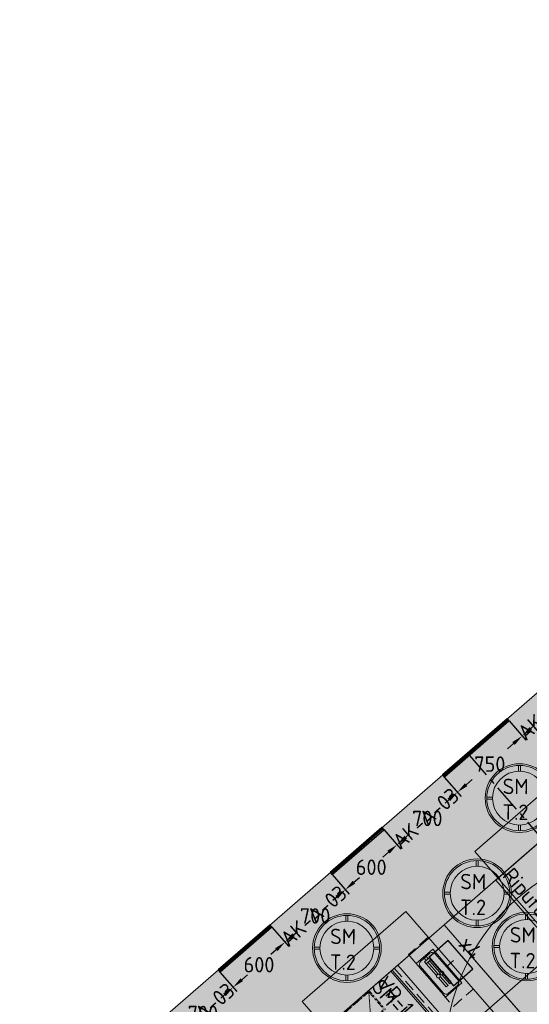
# Model space of a CAD drawing. Header units: millimetres. Extents: x -3074 to 179405, y -22 to 114374.
# Tile 103 of 184: x 138605 to 143062, y 91040 to 99653. Entities that reach past the tile are written whole.
import ezdxf

# ---------------------------------------------------------------- set-up
doc = ezdxf.new("R2010")
doc.units = ezdxf.units.MM
for name, pattern in [('Center', [400, 250, -50, 50, -50]), ('Hidden', [4, 2, -2]), ('Hidden 100.00_ 50.00', [150, 100, -50])]:
    doc.linetypes.add(name, pattern=pattern)
doc.layers.get('0').update_dxf_attribs({"true_color": 0x000000})
for name, color, linetype, true_color in [('_SA-ELEKTER_pistikupesad', 7, 'Continuous', 0x9900cc), ('_SA-SISUSTUS_tekst', 7, 'Continuous', 0x7f4f3f), ('_SA-VALGUSTUS_abi', 7, 'Center', 0xff9f7f), ('_SA-VALGUSTUS_tekst', 240, 'Continuous', 0xff003f), ('Default', 7, 'Continuous', 0x000000)]:
    doc.layers.add(name, color=color, linetype=linetype, true_color=true_color)
for name, color, linetype, lineweight, true_color in [('_SA-LAGI', 7, 'Continuous', 9, 0x5b5b5b), ('_SA-LAGI_eriosade seadmed', 7, 'Continuous', 5, 0x9900cc), ('_SA-LAGI_hatch', 7, 'Continuous', 5, 0x787878), ('_SA-PORAND', 7, 'Continuous', 9, 0x5b5b5b), ('_SA-PORAND_hatch', 254, 'Continuous', 9, 0xbebebe), ('_SA-SANTEHN', 7, 'Continuous', 13, 0x4c5f99), ('_SA-SEIN', 250, 'Continuous', 30, 0x333333), ('_SA-SEIN_dim', 1, 'Continuous', 13, 0xff0000), ('_SA-SISUSTUS_lahtine', 7, 'Continuous', 18, 0x7f4f3f), ('_SA-VALGUSTUS', 20, 'Continuous', 13, 0xff3f00), ('_SA-VALGUSTUS_valgusgrupid', 240, 'Continuous', 9, 0xff003f)]:
    doc.layers.add(name, color=color, linetype=linetype, lineweight=lineweight, true_color=true_color)
doc.styles.add('Arial Regular', font='txt')
doc.styles.add('DIN Pro Light-Light', font='txt')
doc.styles.add('DIN Pro Medium-Medium', font='txt')
doc.dimstyles.new('INP_100_DIM', dxfattribs={"dimtxt": 135, "dimasz": 100, "dimexe": 50, "dimexo": 0.5, "dimgap": 20, "dimtad": 0, "dimtih": 1, "dimtoh": 1, "dimdec": 0, "dimzin": 1, "dimdsep": 46, "dimtxsty": 'DIN Pro Light-Light', "dimcen": 2.5, "dimadec": 1, "dimazin": 1, "dimtfac": 1, "dimtdec": 4, "dimtix": 1, "dimtofl": 0, "dimtmove": 1, "dimatfit": 3, "dimfxl": 1, "dimtolj": 1, "dimtzin": 1, "dimarcsym": 0})
pattern_1 = [(41.009847, (-1e-15, -4e-15), (-32.809436, 37.729841), [50, -50]), (131.009847, (-1e-15, -4e-15), (-37.729841, -32.809436), [50, -50])]

# ---------------------------------------------------------------- blocks, each defined once
blk = doc.blocks.new('_SA pistik(põrand) x4+side')
at = {"color": 0, "linetype": 'ByBlock', "lineweight": -2}
for p, q in [((-22, -0.1), (22, 0.1)), ((0.1, -22), (-0.1, 22))]:
    blk.add_line(p, q, dxfattribs=at)
blk.add_lwpolyline([(-110, -75), (110, -75), (110, 75), (-110, 75)], close=True, dxfattribs=at)
at = {"color": 0, "linetype": 'ByBlock', "lineweight": -2, "attachment_point": 1}
for s, insert, char_height, width, style in [('x4+2S', (-119, 192.6, 0), 0.18, 1.769, 'Arial Regular'), ('x4', (-54.2, 191.9), 93.33, 448.816, 'DIN Pro Medium-Medium')]:
    blk.add_mtext(s, dxfattribs=dict(at, insert=insert, char_height=char_height, width=width, style=style))
blk = doc.blocks.new('SM-L.5')
at = {"color": 0, "linetype": 'Hidden 100.00_ 50.00', "lineweight": -2}
for p, q in [((300, -231.1), (300, 0)), ((-300, 0), (-300, -231.1)), ((-300, -231.1), (300, -231.1))]:
    blk.add_line(p, q, dxfattribs=at)
at = {"color": 0, "lineweight": -2}
blk.add_lwpolyline([(600, 0), (600, -1200), (-600, -1200), (-600, 0)], close=True, dxfattribs=at)
at = {"color": 0, "linetype": 'ByBlock', "lineweight": -2, "insert": (-297.6, -535.4), "char_height": 135, "width": 1463.607, "attachment_point": 1, "style": 'DIN Pro Medium-Medium'}
blk.add_mtext('SM-L.5', dxfattribs=at)
blk = doc.blocks.new('SM-T.2')
at = {"color": 0, "lineweight": -2}
for p, q in [((-8.2, -64.2), (-8.2, -14.2)), ((8.2, -64.2), (8.2, -14.2)), ((-285.8, -291.8), (-235.8, -291.8)), ((-285.8, -308.2), (-235.8, -308.2)), ((235.8, -291.8), (285.8, -291.8)), ((235.8, -308.2), (285.8, -308.2)), ((-8.2, -585.8), (-8.2, -535.8)), ((8.2, -585.8), (8.2, -535.8))]:
    blk.add_line(p, q, dxfattribs=at)
for radius in [300, 285.9, 235.9]:
    blk.add_circle((0, -300), radius, dxfattribs=at)
at = {"color": 0, "linetype": 'ByBlock', "lineweight": -2, "insert": (-146.3, -129.7), "char_height": 135, "width": 767.213, "attachment_point": 1, "rotation": 359.5198, "style": 'DIN Pro Medium-Medium'}
blk.add_mtext('{\\fDIN Pro;SM}\\P{\\fDIN Pro;T.2}\\P', dxfattribs=at)
blk = doc.blocks.new('*D197')
at = {"layer": '_SA-SEIN_dim', "color": 0, "lineweight": -2}
for p, q in [((143413.1, 93979.4), (143561, 93809.2)), ((143452.7, 93781.3), (143419.2, 93752.2)), ((142884.8, 93520.1), (143032.7, 93349.9)), ((143075.4, 93453.3), (143108.9, 93482.5))]:
    blk.add_line(p, q, dxfattribs=at)
at = {"layer": '_SA-SEIN_dim', "color": 0}
for points in [[(143463.7, 93768.7), (143441.8, 93793.9), (143528.2, 93846.9)], [(143064.4, 93465.9), (143086.3, 93440.7), (142999.9, 93387.7)]]:
    blk.add_solid(points, dxfattribs=at)
at = {"layer": 'Defpoints', "color": 0}
for p in [(143412.7, 93979.8), (143528.2, 93846.9), (142884.4, 93520.5)]:
    blk.add_point(p, dxfattribs=at)
at = {"layer": '_SA-SEIN_dim', "color": 0, "insert": (143264.1, 93617.3), "char_height": 135, "attachment_point": 5, "style": 'DIN Pro Light-Light'}
blk.add_mtext('\\A1;700', dxfattribs=at)
blk = doc.blocks.new('*D198')
at = {"layer": '_SA-SEIN_dim', "color": 0, "lineweight": -2}
for p, q in [((142884.8, 93520.1), (143032.7, 93349.9)), ((142924.4, 93322.1), (142872, 93276.5)), ((142318.7, 93028.1), (142466.7, 92857.9)), ((142509.4, 92961.2), (142561.8, 93006.8))]:
    blk.add_line(p, q, dxfattribs=at)
at = {"layer": '_SA-SEIN_dim', "color": 0}
for points in [[(142935.4, 93309.5), (142913.5, 93334.7), (142999.9, 93387.7)], [(142498.4, 92973.8), (142520.3, 92948.7), (142433.9, 92895.6)]]:
    blk.add_solid(points, dxfattribs=at)
at = {"layer": 'Defpoints', "color": 0}
for p in [(142884.4, 93520.5), (142999.9, 93387.7), (142318.4, 93028.5)]:
    blk.add_point(p, dxfattribs=at)
at = {"layer": '_SA-SEIN_dim', "color": 0, "insert": (142716.9, 93141.7), "char_height": 135, "attachment_point": 5, "style": 'DIN Pro Light-Light'}
blk.add_mtext('\\A1;750', dxfattribs=at)
blk = doc.blocks.new('*D199')
at = {"layer": '_SA-SEIN_dim', "color": 0, "lineweight": -2}
for p, q in [((142318.7, 93028.1), (142466.7, 92857.9)), ((142358.4, 92830), (142324.9, 92800.9)), ((141790.4, 92568.9), (141938.4, 92398.7)), ((141981.1, 92502), (142014.6, 92531.2))]:
    blk.add_line(p, q, dxfattribs=at)
at = {"layer": '_SA-SEIN_dim', "color": 0}
for points in [[(142369.3, 92817.5), (142347.5, 92842.6), (142433.9, 92895.6)], [(141970.1, 92514.6), (141992, 92489.4), (141905.6, 92436.4)]]:
    blk.add_solid(points, dxfattribs=at)
at = {"layer": 'Defpoints', "color": 0}
for p in [(142318.4, 93028.5), (142433.9, 92895.6), (141790.1, 92569.2)]:
    blk.add_point(p, dxfattribs=at)
at = {"layer": '_SA-SEIN_dim', "color": 0, "insert": (142169.7, 92666), "char_height": 135, "attachment_point": 5, "style": 'DIN Pro Light-Light'}
blk.add_mtext('\\A1;700', dxfattribs=at)
blk = doc.blocks.new('*D200')
at = {"layer": '_SA-SEIN_dim', "color": 0, "lineweight": -2}
for p, q in [((141790.4, 92568.9), (141938.4, 92398.7)), ((141830.1, 92370.8), (141781.1, 92328.2)), ((141337.6, 92175.2), (141485.6, 92005)), ((141528.2, 92108.4), (141577.2, 92151))]:
    blk.add_line(p, q, dxfattribs=at)
at = {"layer": '_SA-SEIN_dim', "color": 0}
for points in [[(141841, 92358.2), (141819.2, 92383.4), (141905.6, 92436.4)], [(141517.3, 92120.9), (141539.2, 92095.8), (141452.8, 92042.8)]]:
    blk.add_solid(points, dxfattribs=at)
at = {"layer": 'Defpoints', "color": 0}
for p in [(141790.1, 92569.2), (141905.6, 92436.4), (141337.3, 92175.6)]:
    blk.add_point(p, dxfattribs=at)
at = {"layer": '_SA-SEIN_dim', "color": 0, "insert": (141679.2, 92239.6), "char_height": 135, "attachment_point": 5, "style": 'DIN Pro Light-Light'}
blk.add_mtext('\\A1;600', dxfattribs=at)
blk = doc.blocks.new('*D201')
at = {"layer": '_SA-SEIN_dim', "color": 0, "lineweight": -2}
for p, q in [((141337.6, 92175.2), (141485.6, 92005)), ((141377.3, 91977.2), (141343.7, 91948)), ((140809.3, 91716), (140957.3, 91545.8)), ((140999.9, 91649.1), (141033.5, 91678.3))]:
    blk.add_line(p, q, dxfattribs=at)
at = {"layer": '_SA-SEIN_dim', "color": 0}
for points in [[(141388.2, 91964.6), (141366.4, 91989.7), (141452.8, 92042.8)], [(140989, 91661.7), (141010.9, 91636.5), (140924.5, 91583.5)]]:
    blk.add_solid(points, dxfattribs=at)
at = {"layer": 'Defpoints', "color": 0}
for p in [(141337.3, 92175.6), (141452.8, 92042.8), (140809, 91716.4)]:
    blk.add_point(p, dxfattribs=at)
at = {"layer": '_SA-SEIN_dim', "color": 0, "insert": (141188.6, 91813.1), "char_height": 135, "attachment_point": 5, "style": 'DIN Pro Light-Light'}
blk.add_mtext('\\A1;700', dxfattribs=at)
blk = doc.blocks.new('*D202')
at = {"layer": '_SA-SEIN_dim', "color": 0, "lineweight": -2}
for p, q in [((140809.3, 91716), (140957.3, 91545.8)), ((140849, 91517.9), (140800, 91475.3)), ((140356.5, 91322.3), (140504.4, 91152.2)), ((140547.1, 91255.5), (140596.1, 91298.1))]:
    blk.add_line(p, q, dxfattribs=at)
at = {"layer": '_SA-SEIN_dim', "color": 0}
for points in [[(140859.9, 91505.3), (140838.1, 91530.5), (140924.5, 91583.5)], [(140536.2, 91268.1), (140558, 91242.9), (140471.6, 91189.9)]]:
    blk.add_solid(points, dxfattribs=at)
at = {"layer": 'Defpoints', "color": 0}
for p in [(140809, 91716.4), (140924.5, 91583.5), (140356.2, 91322.7)]:
    blk.add_point(p, dxfattribs=at)
at = {"layer": '_SA-SEIN_dim', "color": 0, "insert": (140698, 91386.7), "char_height": 135, "attachment_point": 5, "style": 'DIN Pro Light-Light'}
blk.add_mtext('\\A1;600', dxfattribs=at)
blk = doc.blocks.new('*D203')
at = {"layer": '_SA-SEIN_dim', "color": 0, "lineweight": -2}
for p, q in [((140356.5, 91322.3), (140504.4, 91152.2)), ((140396.2, 91124.3), (140362.6, 91095.1)), ((139828.2, 90863.1), (139976.1, 90692.9)), ((140018.8, 90796.3), (140052.4, 90825.4))]:
    blk.add_line(p, q, dxfattribs=at)
at = {"layer": '_SA-SEIN_dim', "color": 0}
for points in [[(140407.1, 91111.7), (140385.2, 91136.9), (140471.6, 91189.9)], [(140007.9, 90808.8), (140029.7, 90783.7), (139943.3, 90730.6)]]:
    blk.add_solid(points, dxfattribs=at)
at = {"layer": 'Defpoints', "color": 0}
for p in [(140356.2, 91322.7), (140471.6, 91189.9), (139827.9, 90863.5)]:
    blk.add_point(p, dxfattribs=at)
at = {"layer": '_SA-SEIN_dim', "color": 0, "insert": (140207.5, 90960.3), "char_height": 135, "attachment_point": 5, "style": 'DIN Pro Light-Light'}
blk.add_mtext('\\A1;700', dxfattribs=at)
blk = doc.blocks.new('VR-1.1')
at = {"color": 0, "linetype": 'Hidden 100.00_ 50.00', "lineweight": -2}
blk.add_line((97, -19), (1499, -19), dxfattribs=at)
at = {"color": 0, "lineweight": -2}
blk.add_lwpolyline([(97, -59), (97, 21), (1499, 21), (1499, -59)], close=True, dxfattribs=at)
at = {"color": 0, "lineweight": -2, "insert": (97, -102.5), "char_height": 135, "width": 1330.82, "attachment_point": 1, "style": 'DIN Pro Medium-Medium'}
blk.add_mtext('VR-1.1', dxfattribs=at)
blk = doc.blocks.new('Vertikaalne puhastusluuk 320 x 220')
at = {"layer": '_SA-LAGI_eriosade seadmed', "linetype": 'Hidden'}
for points in [[(-23.6, 271), (-265.1, 61.1), (-120.8, -105), (120.8, 105)], [(-24.6, 256.9), (-251, 60.1), (-119.8, -90.9), (106.6, 106)]]:
    blk.add_lwpolyline(points, close=True, dxfattribs=at)
blk.add_lwpolyline([(-24.6, 256.9), (-6.6, 7.5), (-251, 60.1)], dxfattribs=at)

msp = doc.modelspace()

# ---------------------------------------------------------------- hatches: boundary and pattern name
at = {"layer": '_SA-LAGI_hatch'}
h = msp.add_hatch(dxfattribs=at)
h.set_pattern_fill('Plus', color=256, scale=100, angle=41, style=0, pattern_type=2)
h.set_pattern_definition([(41, (-9.43, -8.2), (-65.605903, 75.47096), [25, -75]), (131, (8.2, -9.43), (-75.47096, -65.605903), [25, -75])])
h.paths.add_polyline_path([(138604.6, 89831.9), (149902.6, 99653.1), (153852.1, 95109.7), (142554.1, 85288.5), (138604.6, 89831.9)], flags=0)
h.paths.add_polyline_path([(139909.3, 89641.1), (149298.3, 97802.8), (151935.6, 94768.8), (142546.7, 86607.1)], flags=0)
h = msp.add_hatch(dxfattribs=at)
h.set_pattern_fill('Squares', color=256, scale=200, angle=41.00985, style=0, pattern_type=2)
h.set_pattern_definition(pattern_1)
h.paths.add_polyline_path([(145032.8, 94095.5), (147670.7, 91062), (144954, 88700), (142316.6, 91733.4)], flags=0)
h = msp.add_hatch(dxfattribs=at)
h.set_pattern_fill('Squares', color=256, scale=200, angle=41.00985, style=0, pattern_type=2)
h.set_pattern_definition(pattern_1)
h.paths.add_polyline_path([(142316.3, 91733.7), (144954.2, 88700.2), (142546.6, 86607), (139909.3, 89641.1)], flags=0)
at = {"layer": '_SA-PORAND_hatch', "true_color": 0xf1f1e1}
msp.add_hatch(color=7, dxfattribs=at).paths.add_polyline_path([(149902.6, 99653.1), (150808, 98611.6), (150596.6, 98427.9), (153640.8, 94926), (144093.7, 86626.9), (143414.4, 86036.4), (142554.1, 85288.5), (140631.8, 87499.8), (140625.3, 87507.4), (138604.6, 89831.9)], flags=0)

# ---------------------------------------------------------------- linework, layer by layer
at = {"layer": '_SA-LAGI'}
for points in [[(138604.6, 89831.9), (149902.6, 99653.1), (153852.1, 95109.7), (142554.1, 85288.5), (138604.6, 89831.9)], [(139909.3, 89641.1), (149298.3, 97802.8), (151935.6, 94768.8), (142546.7, 86607.1)], [(145032.8, 94095.9), (147670.7, 91062.4), (144954.1, 88700.6), (142316.8, 91734.1)], [(142316.2, 91734.1), (144954.1, 88700.6), (142546.7, 86607.6), (139909.3, 89641.1)]]:
    msp.add_lwpolyline(points, close=True, dxfattribs=at)
at = {"layer": '_SA-LAGI_hatch'}
for points in [[(142769, 92127.3), (143221.8, 92521), (143753.3, 91909.8), (143300.5, 91516.1)], [(141863.5, 91340.4), (142316.2, 91734.1), (142847.8, 91122.9), (142395, 90729.2)], [(143300.5, 91516.1), (144087.9, 90610.6), (143635.6, 90217.1), (142847.7, 91122.4)], [(141410.7, 90946.7), (141863.5, 91340.4), (142395, 90729.2), (141942.2, 90335.4)], [(142847.8, 91122.9), (143635.2, 90217.4), (143182.8, 89823.9), (142395, 90729.2)]]:
    msp.add_lwpolyline(points, close=True, dxfattribs=at)
at = {"layer": '_SA-PORAND'}
msp.add_lwpolyline([(149902.6, 99653.1), (150808, 98611.6), (150596.6, 98427.9), (153640.8, 94926), (142554.1, 85288.5), (138604.6, 89831.9)], close=True, dxfattribs=at)
at = {"layer": '_SA-SANTEHN'}
for points in [[(142217.1, 91521.3), (142472.9, 91226.9), (142329.5, 91102.3), (142073.7, 91396.6)], [(142176.2, 91437.1), (142161.1, 91424), (142143.6, 91444.1), (142158.7, 91457.3)], [(142191.3, 91450.2), (142204.4, 91435.1), (142159.1, 91395.7), (142146, 91410.8)]]:
    msp.add_lwpolyline(points, close=True, dxfattribs=at)
msp.add_lwpolyline([(142193.4, 91487.5, -0.414214), (142235.8, 91484.5), (142439.1, 91250.6, -0.414214), (142436.2, 91208.2), (142353.2, 91136.1, -0.414214), (142310.8, 91139), (142107.5, 91373, -0.414214), (142110.4, 91415.3)], format="xyb", close=True, dxfattribs=at)
for points in [[(142249.7, 91291.6), (142159.1, 91395.7), (142174.2, 91408.9), (142264.8, 91304.7)], [(142279.9, 91317.8), (142189.3, 91422), (142204.4, 91435.1), (142295, 91330.9)], [(142313.2, 91309.9), (142381.1, 91231.9), (142366, 91218.7), (142298.1, 91296.8)], [(142283, 91283.7), (142350.9, 91205.6), (142335.8, 91192.5), (142267.9, 91270.6)]]:
    msp.add_lwpolyline(points, dxfattribs=at)
at = {"layer": '_SA-SANTEHN', "extrusion": (0, 0, -1)}
for centre, radius in [((-142266.3, 91287.6), 17.1), ((-142266.3, 91287.6), 16), ((-142296.5, 91313.9), 17.1), ((-142296.5, 91313.9), 16)]:
    msp.add_circle(centre, radius, dxfattribs=at)
at = {"layer": '_SA-SEIN'}
for points in [[(142304.2, 93047.9), (142312.1, 93038.8), (142875.1, 93528.3), (142867.2, 93537.3)], [(142868.7, 93538.6), (142867.2, 93537.3), (142882.9, 93519.2), (142884.4, 93520.5)], [(142312.1, 93038.8), (142319.9, 93029.8), (142882.9, 93519.2), (142875.1, 93528.3)], [(142304.2, 93047.9), (142302.7, 93046.6), (142318.4, 93028.5), (142319.9, 93029.8)], [(141774.4, 92587.3), (141772.9, 92586), (141788.6, 92567.9), (141790.1, 92569.2)], [(141323.1, 92195), (141330.9, 92186), (141780.7, 92577), (141772.9, 92586)], [(141330.9, 92186), (141338.8, 92176.9), (141788.6, 92567.9), (141780.7, 92577)], [(141323.1, 92195), (141321.5, 92193.7), (141337.3, 92175.6), (141338.8, 92176.9)], [(140341.9, 91342.1), (140349.8, 91333.1), (140799.6, 91724.1), (140791.7, 91733.2)], [(140793.2, 91734.5), (140791.7, 91733.2), (140807.5, 91715), (140809, 91716.4)], [(140349.8, 91333.1), (140357.7, 91324), (140807.5, 91715), (140799.6, 91724.1)], [(140341.9, 91342.1), (140340.4, 91340.8), (140356.2, 91322.7), (140357.7, 91324)]]:
    msp.add_lwpolyline(points, close=True, dxfattribs=at)
at = {"layer": '_SA-VALGUSTUS_abi'}
msp.add_line((142521.6, 93236.9), (146477.6, 88686), dxfattribs=at)
at = {"layer": '_SA-VALGUSTUS_valgusgrupid'}
msp.add_arc((144164.3, 90577.7), 1840.1, 89.79856, 172.19115, dxfattribs=at)

# ---------------------------------------------------------------- block references
at = {"layer": '_SA-ELEKTER_pistikupesad', "xscale": 1.5, "yscale": 1.5, "zscale": 1.5, "rotation": 310.9987059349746}
msp.add_blockref('_SA pistik(põrand) x4+side', (142375.2, 91400.4), dxfattribs=at)
at = {"layer": '_SA-SISUSTUS_lahtine', "rotation": 311.0000116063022}
for p in [(143884.6, 92712.5), (142375.2, 91400.4)]:
    msp.add_blockref('SM-L.5', p, dxfattribs=at)
at = {"layer": '_SA-SISUSTUS_lahtine'}
for p in [(142976, 93144.2), (142605.3, 92311.8), (141466.6, 91832.1), (143038.2, 91845.7)]:
    msp.add_blockref('SM-T.2', p, dxfattribs=at)
at = {"layer": '_SA-VALGUSTUS', "rotation": 311.0000000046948}
msp.add_blockref('VR-1.1', (141832, 91442.4), dxfattribs=at)
at = {"layer": 'Default', "rotation": 5.317887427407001e-12}
msp.add_blockref('Vertikaalne puhastusluuk 320 x 220', (141682.8, 90891.2), dxfattribs=at)

# ---------------------------------------------------------------- texts
at = {"layer": '_SA-SISUSTUS_tekst', "char_height": 135, "width": 1693.77, "attachment_point": 1, "rotation": 40.98654, "style": 'DIN Pro Medium-Medium'}
for insert in [(142944.4, 93442.2), (141850.1, 92491), (140869, 91638.1), (139887.9, 90785.2)]:
    msp.add_mtext('AK-A-03', dxfattribs=dict(at, insert=insert))
at = {"layer": '_SA-VALGUSTUS_tekst', "color": 0, "lineweight": -2, "insert": (142921.3, 92249.6), "char_height": 135, "width": 2810.656, "attachment_point": 1, "rotation": 311, "style": 'DIN Pro Medium-Medium'}
msp.add_mtext('Riputus H.2900', dxfattribs=at)

# ---------------------------------------------------------------- dimensions: what is measured, and where the dimension line sits
at = {"layer": '_SA-SEIN_dim'}
for base, p1, p2, picture, middle in [((143528.2, 93846.9), (142884.4, 93520.5), (143412.7, 93979.8), '*D197', (143264.1, 93617.3)), ((142999.9, 93387.7), (142318.4, 93028.5), (142884.4, 93520.5), '*D198', (142716.9, 93141.7)), ((142433.9, 92895.6), (141790.1, 92569.2), (142318.4, 93028.5), '*D199', (142169.7, 92666)), ((141905.6, 92436.4), (141337.3, 92175.6), (141790.1, 92569.2), '*D200', (141679.2, 92239.6)), ((141452.8, 92042.8), (140809, 91716.4), (141337.3, 92175.6), '*D201', (141188.6, 91813.1)), ((140924.5, 91583.5), (140356.2, 91322.7), (140809, 91716.4), '*D202', (140698, 91386.7)), ((140471.6, 91189.9), (139827.9, 90863.5), (140356.2, 91322.7), '*D203', (140207.5, 90960.3))]:
    dim = msp.add_linear_dim(base=base, p1=p1, p2=p2, angle=41, dimstyle='INP_100_DIM', override={"dimtxt": 135, "dimasz": 100, "dimexe": 50, "dimexo": 0.5, "dimgap": 20, "dimdec": 0, "dimzin": 1, "dimtxsty": 'DIN Pro Light-Light', "dimsah": 0, "dimcen": 2.5, "dimadec": 1, "dimazin": 1, "dimtix": 0, "dimtmove": 0, "dimtzin": 1}, dxfattribs=at)
    dim.commit()
    dim.dimension.update_dxf_attribs({"geometry": picture, "text_midpoint": middle})

doc.saveas('drawing.dxf')
